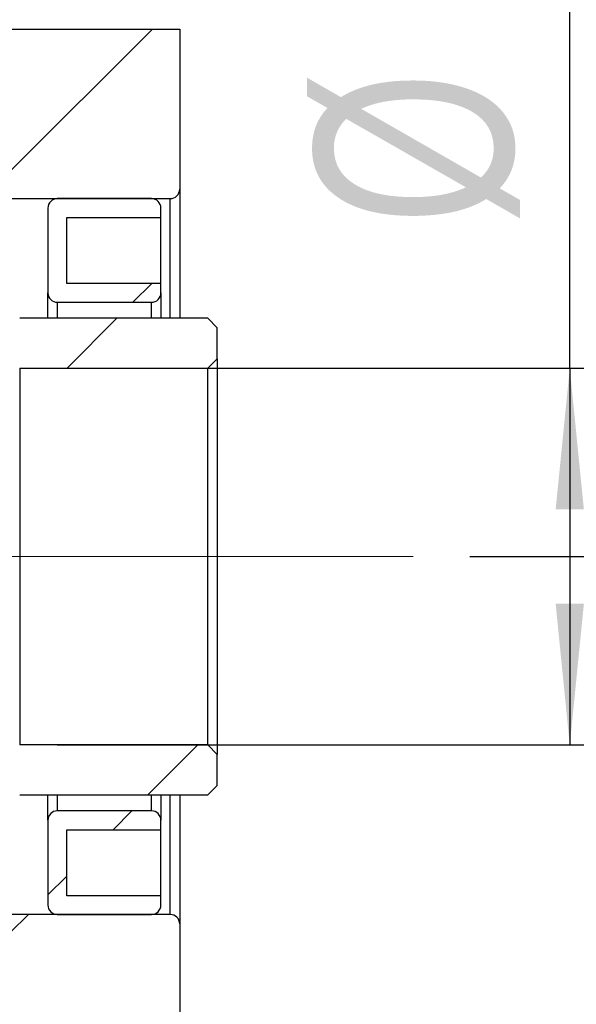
# Model space of a CAD drawing. Header units: millimetres. Extents: x 55 to 273, y 20 to 196.
# Tile 5 of 10: x 229 to 239, y 48 to 65. Entities that reach past the tile are written whole.
import ezdxf

# ---------------------------------------------------------------- set-up
doc = ezdxf.new("R2010")
doc.units = ezdxf.units.MM
doc.linetypes.add('CENTERX2', pattern=[20.319999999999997, 12.7, -2.54, 2.54, -2.54])
doc.layers.add('FORMAT', color=7, linetype='Continuous')
doc.styles.add('SLDTEXTSTYLE0', font='TXT', dxfattribs={"width": 0.75})
doc.dimstyles.new('SLDDIMSTYLE2', dxfattribs={"dimtxt": 3.5, "dimasz": 2.5, "dimexe": 0, "dimexo": 0.0625, "dimgap": 0.875, "dimtad": 1, "dimlfac": 3, "dimrnd": 1e-09, "dimzin": 12, "dimdsep": 46, "dimtxsty": 'SLDTEXTSTYLE0', "dimsah": 1, "dimcen": 0.09, "dimadec": 0, "dimazin": 3, "dimtfac": 1, "dimtofl": 0, "dimtmove": 0, "dimatfit": 3, "dimfxl": 0, "dimfrac": 2, "dimtolj": 1, "dimtzin": 12, "dimarcsym": 0})
doc.dimstyles.new('SLDDIMSTYLE3', dxfattribs={"dimtxt": 3.5, "dimasz": 2.5, "dimexe": 0, "dimexo": 0.0625, "dimgap": 0.875, "dimtad": 1, "dimlfac": 3, "dimrnd": 1e-09, "dimzin": 12, "dimdsep": 46, "dimtxsty": 'SLDTEXTSTYLE0', "dimsah": 1, "dimcen": 0.09, "dimadec": 0, "dimazin": 3, "dimtfac": 1, "dimtmove": 0, "dimatfit": 0, "dimfxl": 0, "dimfrac": 2, "dimtolj": 1, "dimtzin": 12, "dimarcsym": 0})
doc.dimstyles.new('SLDDIMSTYLE6', dxfattribs={"dimtxt": 3.5, "dimasz": 2.5, "dimexe": 0, "dimexo": 0.0625, "dimgap": 0.875, "dimtad": 1, "dimlfac": 3, "dimrnd": 1e-09, "dimzin": 12, "dimdsep": 46, "dimtxsty": 'SLDTEXTSTYLE0', "dimsah": 1, "dimcen": 0.09, "dimadec": 0, "dimazin": 3, "dimtol": 1, "dimtp": 0.02, "dimtm": 0.02, "dimtfac": 1, "dimtmove": 0, "dimatfit": 0, "dimfxl": 0, "dimfrac": 2, "dimtolj": 1, "dimarcsym": 0})
pattern_1 = [(45, (0, 0), (-2.245064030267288, 2.245064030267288), [])]

# ---------------------------------------------------------------- blocks, each defined once
blk = doc.blocks.new('_D_12')
at = {"layer": 'FORMAT', "color": 7}
for p, q in [((212.0133395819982, 58.29492285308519), (212.013339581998, 39.40896097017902)), ((228.6800062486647, 46.89492285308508), (228.6800062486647, 39.4089609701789)), ((212.013339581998, 40.40896097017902), (206.513339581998, 40.40896097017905)), ((212.013339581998, 40.40896097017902), (228.6800062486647, 40.4089609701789)), ((228.6800062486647, 40.4089609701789), (234.1800062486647, 40.40896097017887))]:
    blk.add_line(p, q, dxfattribs=at)
for points in [[(212.013339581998, 40.40896097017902), (209.513339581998, 40.65896097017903), (209.513339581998, 40.15896097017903)], [(228.6800062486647, 40.4089609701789), (231.1800062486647, 40.15896097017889), (231.1800062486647, 40.65896097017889)]]:
    blk.add_solid(points, dxfattribs=at)
at = {"layer": 'FORMAT', "color": 7, "char_height": 3.5, "attachment_point": 1, "style": 'SLDTEXTSTYLE0'}
for s, insert in [('(', (216.9484702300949, 44.92069788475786)), (')', (223.8415257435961, 44.92069788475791)), ('50', (218.6693035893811, 44.92069788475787))]:
    blk.add_mtext(s, dxfattribs=dict(at, insert=insert))
blk = doc.blocks.new('_D_13')
at = {"layer": 'FORMAT', "color": 7}
for p, q in [((228.6800062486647, 46.89492285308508), (228.6800062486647, 39.40896097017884)), ((231.6800062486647, 44.89492285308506), (231.6800062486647, 39.40896097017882)), ((228.6800062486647, 40.40896097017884), (223.1800062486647, 40.40896097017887)), ((228.6800062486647, 40.40896097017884), (231.6800062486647, 40.40896097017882)), ((231.6800062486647, 40.40896097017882), (237.7294853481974, 40.40896097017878))]:
    blk.add_line(p, q, dxfattribs=at)
for points in [[(228.6800062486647, 40.40896097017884), (226.1800062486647, 40.65896097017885), (226.1800062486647, 40.15896097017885)], [(231.6800062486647, 40.40896097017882), (234.1800062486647, 40.1589609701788), (234.1800062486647, 40.6589609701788)]]:
    blk.add_solid(points, dxfattribs=at)
at = {"layer": 'FORMAT', "color": 7, "insert": (235.1433741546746, 44.92069788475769), "char_height": 3.5, "attachment_point": 1, "style": 'SLDTEXTSTYLE0'}
blk.add_mtext('9', dxfattribs=at)
blk = doc.blocks.new('_D_15')
at = {"layer": 'FORMAT', "color": 7}
for p, q in [((238.5874340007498, 59.06158951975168), (238.5874340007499, 72.0409394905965)), ((229.5133395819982, 59.06158951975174), (239.5874340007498, 59.06158951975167)), ((238.5874340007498, 59.06158951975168), (238.5874340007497, 52.39492285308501)), ((229.5133395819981, 52.39492285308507), (239.5874340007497, 52.394922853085))]:
    blk.add_line(p, q, dxfattribs=at)
for points in [[(238.5874340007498, 59.06158951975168), (238.3374340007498, 56.56158951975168), (238.8374340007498, 56.56158951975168)], [(238.5874340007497, 52.39492285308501), (238.8374340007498, 54.89492285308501), (238.3374340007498, 54.89492285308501)]]:
    blk.add_solid(points, dxfattribs=at)
at = {"layer": 'FORMAT', "color": 7, "char_height": 3.5, "attachment_point": 1, "rotation": 90, "style": 'SLDTEXTSTYLE0'}
for s, insert in [('20', (234.0222247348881, 66.8687166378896)), ('%%c', (234.0756969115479, 61.59027923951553))]:
    blk.add_mtext(s, dxfattribs=dict(at, insert=insert))
blk = doc.blocks.new('_D_16')
at = {"layer": 'FORMAT', "color": 7}
for p, q in [((248.3466729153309, 55.72825618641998), (248.3466729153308, 61.22825618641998)), ((236.8149648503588, 55.72825618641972), (249.3466729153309, 55.72825618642)), ((248.3466729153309, 55.72825618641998), (248.3466729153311, 45.72825618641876)), ((232.5133395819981, 45.72825618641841), (249.3466729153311, 45.72825618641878)), ((248.3466729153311, 45.72825618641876), (248.3466729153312, 40.22825618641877))]:
    blk.add_line(p, q, dxfattribs=at)
for points in [[(248.3466729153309, 55.72825618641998), (248.5966729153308, 58.22825618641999), (248.0966729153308, 58.22825618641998)], [(248.3466729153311, 45.72825618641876), (248.0966729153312, 43.22825618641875), (248.5966729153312, 43.22825618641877)]]:
    blk.add_solid(points, dxfattribs=at)
at = {"layer": 'FORMAT', "color": 7, "char_height": 3.5, "attachment_point": 1, "rotation": 90.00000000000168, "style": 'SLDTEXTSTYLE0'}
for s, insert in [('±0.02', (243.8349360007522, 48.53142936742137)), ('30', (243.8349360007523, 42.04670698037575))]:
    blk.add_mtext(s, dxfattribs=dict(at, insert=insert))

msp = doc.modelspace()

# ---------------------------------------------------------------- hatches: boundary and pattern name
at = {"layer": 'FORMAT', "linetype": 'Continuous', "lineweight": 18}
h = msp.add_hatch(dxfattribs=at)
h.set_pattern_fill('ANSI31', color=256, style=0)
h.set_pattern_definition(pattern_1)
edge = h.paths.add_edge_path(flags=0)
edge.add_line((231.6800062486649, 62.22825618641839), (231.6800062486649, 65.06158951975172))
edge.add_line((231.6800062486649, 65.06158951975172), (218.0133395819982, 65.06158951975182))
edge.add_line((218.0133395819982, 65.06158951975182), (218.0133395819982, 63.56158951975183))
edge.add_line((218.0133395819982, 63.56158951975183), (228.6800062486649, 63.56158951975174))
edge.add_line((228.6800062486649, 63.56158951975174), (228.6800062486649, 62.06158951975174))
edge.add_line((228.6800062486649, 62.06158951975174), (231.5133395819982, 62.06158951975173))
edge.add_arc((231.5133395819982, 62.22825618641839), 0.1666666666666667, 270.0000000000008, 360.0000000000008)
h = msp.add_hatch(dxfattribs=at)
h.set_pattern_fill('ANSI31', color=256, style=0)
h.set_pattern_definition(pattern_1)
edge = h.paths.add_edge_path(flags=0)
edge.add_line((231.3466729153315, 60.39492285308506), (231.3466729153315, 60.56158951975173))
edge.add_line((231.3466729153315, 60.56158951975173), (229.6800062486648, 60.56158951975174))
edge.add_line((229.6800062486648, 60.56158951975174), (229.6800062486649, 61.72825618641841))
edge.add_line((229.6800062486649, 61.72825618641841), (231.3466729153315, 61.72825618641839))
edge.add_line((231.3466729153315, 61.72825618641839), (231.3466729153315, 61.89492285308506))
edge.add_arc((231.1800062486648, 61.89492285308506), 0.1666666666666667, 0, 89.99999999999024)
edge.add_line((231.1800062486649, 62.06158951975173), (229.5133395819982, 62.06158951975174))
edge.add_arc((229.5133395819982, 61.89492285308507), 0.1666666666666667, 90, 180)
edge.add_line((229.3466729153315, 61.89492285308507), (229.3466729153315, 60.39492285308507))
edge.add_arc((229.5133395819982, 60.39492285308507), 0.1666666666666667, 180, 270.0000000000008)
edge.add_line((229.5133395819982, 60.2282561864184), (231.1800062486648, 60.2282561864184))
edge.add_arc((231.1800062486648, 60.39492285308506), 0.1666666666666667, 270.0000000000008, 359.9999999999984)
h = msp.add_hatch(dxfattribs=at)
h.set_pattern_fill('ANSI31', color=256, style=0)
h.set_pattern_definition(pattern_1)
edge = h.paths.add_edge_path(flags=0)
edge.add_line((232.1800062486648, 59.06158951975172), (232.3466729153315, 59.22825618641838))
edge.add_line((232.3466729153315, 59.22825618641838), (232.3466729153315, 59.77825618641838))
edge.add_line((232.3466729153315, 59.77825618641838), (232.1800062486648, 59.94492285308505))
edge.add_line((232.1800062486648, 59.94492285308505), (228.8466729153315, 59.94492285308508))
edge.add_arc((228.8466729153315, 59.77825618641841), 0.1666666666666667, 90, 180)
edge.add_line((228.6800062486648, 59.77825618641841), (228.6800062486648, 59.22825618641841))
edge.add_arc((228.8466729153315, 59.22825618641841), 0.1666666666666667, 179.9999999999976, 270.0000000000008)
edge.add_line((228.8466729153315, 59.06158951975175), (232.1800062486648, 59.06158951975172))
h = msp.add_hatch(dxfattribs=at)
h.set_pattern_fill('ANSI31', color=256, style=0)
h.set_pattern_definition(pattern_1)
edge = h.paths.add_edge_path(flags=0)
edge.add_line((232.3466729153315, 52.22825618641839), (232.1800062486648, 52.39492285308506))
edge.add_line((232.1800062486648, 52.39492285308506), (228.8466729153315, 52.39492285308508))
edge.add_arc((228.8466729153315, 52.22825618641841), 0.1666666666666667, 90, 180)
edge.add_line((228.6800062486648, 52.22825618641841), (228.6800062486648, 51.67825618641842))
edge.add_arc((228.8466729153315, 51.67825618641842), 0.1666666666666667, 180, 270.0000000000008)
edge.add_line((228.8466729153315, 51.51158951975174), (232.1800062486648, 51.51158951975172))
edge.add_line((232.1800062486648, 51.51158951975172), (232.3466729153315, 51.67825618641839))
edge.add_line((232.3466729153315, 51.67825618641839), (232.3466729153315, 52.22825618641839))
h = msp.add_hatch(dxfattribs=at)
h.set_pattern_fill('ANSI31', color=256, style=0)
h.set_pattern_definition(pattern_1)
edge = h.paths.add_edge_path(flags=0)
edge.add_line((229.6800062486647, 49.72825618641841), (229.6800062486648, 50.89492285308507))
edge.add_line((229.6800062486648, 50.89492285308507), (231.3466729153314, 50.89492285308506))
edge.add_line((231.3466729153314, 50.89492285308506), (231.3466729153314, 51.06158951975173))
edge.add_arc((231.1800062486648, 51.06158951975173), 0.1666666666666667, 359.9999999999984, 450.0000000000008)
edge.add_line((231.1800062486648, 51.22825618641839), (229.5133395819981, 51.22825618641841))
edge.add_arc((229.5133395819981, 51.06158951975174), 0.1666666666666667, 90, 180)
edge.add_line((229.3466729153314, 51.06158951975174), (229.3466729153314, 49.56158951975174))
edge.add_arc((229.5133395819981, 49.56158951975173), 0.1666666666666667, 179.9999999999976, 270.0000000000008)
edge.add_line((229.5133395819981, 49.39492285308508), (231.1800062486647, 49.39492285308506))
edge.add_arc((231.1800062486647, 49.56158951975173), 0.1666666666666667, 270.0000000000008, 360.0000000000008)
edge.add_line((231.3466729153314, 49.56158951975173), (231.3466729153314, 49.72825618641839))
edge.add_line((231.3466729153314, 49.72825618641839), (229.6800062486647, 49.72825618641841))
h = msp.add_hatch(dxfattribs=at)
h.set_pattern_fill('ANSI31', color=256, style=0)
h.set_pattern_definition(pattern_1)
edge = h.paths.add_edge_path(flags=0)
edge.add_line((231.6800062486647, 45.89492285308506), (231.6800062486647, 49.22825618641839))
edge.add_arc((231.5133395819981, 49.22825618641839), 0.1666666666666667, 0, 90)
edge.add_line((231.5133395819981, 49.39492285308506), (228.6800062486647, 49.39492285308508))
edge.add_line((228.6800062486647, 49.39492285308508), (228.6800062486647, 47.89492285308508))
edge.add_line((228.6800062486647, 47.89492285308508), (218.0133395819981, 47.89492285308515))
edge.add_line((218.0133395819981, 47.89492285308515), (218.0133395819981, 45.72825618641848))
edge.add_line((218.0133395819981, 45.72825618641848), (231.5133395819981, 45.72825618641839))
edge.add_arc((231.5133395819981, 45.89492285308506), 0.1666666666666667, 270.0000000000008, 360.0000000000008)

# ---------------------------------------------------------------- linework, layer by layer
at = {"color": 7, "linetype": 'Continuous', "lineweight": 25}
for p, q in [((218.0133390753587, 65.06158980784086), (231.6800061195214, 65.06158980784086)), ((231.6800061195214, 65.06158980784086), (231.6800061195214, 62.22825632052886)), ((231.6800061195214, 62.22825632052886), (231.6800061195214, 59.94492283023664)), ((228.6800062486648, 62.06158931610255), (231.5133397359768, 62.06158931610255)), ((231.1800061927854, 62.06158931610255), (229.5133395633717, 62.06158931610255)), ((229.3466729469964, 61.89492293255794), (229.3466729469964, 60.39492299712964)), ((231.3466730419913, 61.72825592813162), (231.3466730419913, 61.89492293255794)), ((229.6800062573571, 61.72825592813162), (231.3466730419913, 61.72825592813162)), ((229.6800062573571, 60.56158938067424), (229.6800062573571, 61.72825592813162)), ((231.3466730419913, 60.56158938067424), (231.3466730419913, 61.72825592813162)), ((231.3466730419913, 60.56158938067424), (229.6800062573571, 60.56158938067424)), ((231.3466730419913, 60.39492299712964), (231.3466730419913, 60.56158938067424)), ((229.3466729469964, 59.94492283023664), (229.3466729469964, 60.39492299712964)), ((231.3466730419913, 60.39492299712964), (231.3466730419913, 59.94492283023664)), ((229.5133395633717, 60.22825630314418), (231.1800061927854, 60.22825630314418)), ((232.1800062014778, 59.94492283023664), (228.8466729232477, 59.94492283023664)), ((232.1800062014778, 59.94492283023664), (232.3466728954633, 59.77825613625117)), ((232.3466728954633, 59.22825613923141), (232.3466728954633, 59.77825613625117)), ((232.3466728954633, 59.22825613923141), (232.1800062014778, 59.06158944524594)), ((232.3466728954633, 59.22825613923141), (232.3466728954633, 52.22825623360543)), ((228.8466729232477, 59.06158944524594), (232.1800062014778, 59.06158944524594)), ((228.8466729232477, 59.06158944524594), (228.8466729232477, 52.39492292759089)), ((232.1800062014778, 52.39492292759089), (232.1800062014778, 59.06158944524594)), ((232.1800062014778, 52.39492292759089), (228.8466729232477, 52.39492292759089)), ((232.1800062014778, 52.39492292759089), (232.3466728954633, 52.22825623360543)), ((232.3466728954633, 51.67825623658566), (232.3466728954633, 52.22825623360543)), ((232.3466728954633, 51.67825623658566), (232.1800062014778, 51.5115895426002)), ((228.8466729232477, 51.5115895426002), (232.1800062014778, 51.5115895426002)), ((229.3466729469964, 51.06158937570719), (229.3466729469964, 51.5115895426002)), ((231.3466730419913, 51.5115895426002), (231.3466730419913, 51.06158937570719)), ((231.6800061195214, 51.5115895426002), (231.6800061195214, 49.22825605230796)), ((231.1800061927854, 51.22825606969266), (229.5133395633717, 51.22825606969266)), ((229.3466729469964, 51.06158937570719), (229.3466729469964, 49.56158944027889)), ((231.3466730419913, 50.89492299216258), (231.3466730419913, 51.06158937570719)), ((229.6800062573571, 50.89492299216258), (231.3466730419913, 50.89492299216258)), ((229.6800062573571, 49.72825644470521), (229.6800062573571, 50.89492299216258)), ((231.3466730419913, 49.72825644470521), (231.3466730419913, 50.89492299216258)), ((231.3466730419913, 49.72825644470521), (229.6800062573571, 49.72825644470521)), ((231.3466730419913, 49.56158944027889), (231.3466730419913, 49.72825644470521)), ((231.5133397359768, 49.39492305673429), (228.6800062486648, 49.39492305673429)), ((229.5133395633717, 49.39492305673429), (231.1800061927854, 49.39492305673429)), ((231.6800061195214, 49.22825605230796), (231.6800061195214, 45.89492279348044))]:
    msp.add_line(p, q, dxfattribs=at)
at = {"color": 8, "linetype": 'Continuous', "lineweight": 25}
for p, q in [((231.5133397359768, 59.94492283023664), (231.5133397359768, 62.06158931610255)), ((229.5133395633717, 60.22825630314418), (229.5133395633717, 59.94492283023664)), ((231.1800061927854, 59.94492283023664), (231.1800061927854, 60.22825630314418)), ((229.5133395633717, 51.5115895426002), (229.5133395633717, 51.22825606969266)), ((231.1800061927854, 51.22825606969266), (231.1800061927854, 51.5115895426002)), ((231.5133397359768, 49.39492305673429), (231.5133397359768, 51.5115895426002))]:
    msp.add_line(p, q, dxfattribs=at)
at = {"color": 7, "linetype": 'Continuous', "lineweight": 25}
for centre, radius, start, end in [((231.5133395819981, 62.22825618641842), 0.1666666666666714, 270.0000000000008, 1.22133299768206e-12), ((229.5133395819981, 61.89492285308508), 0.1666666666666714, 90, 179.9999999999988), ((231.1800062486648, 61.89492285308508), 0.1666666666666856, 1.221332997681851e-12, 90), ((229.5133395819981, 60.39492285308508), 0.1666666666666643, 179.9999999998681, 270.0000000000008), ((231.1800062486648, 60.39492285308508), 0.1666666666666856, 270.0000000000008, 1.221332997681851e-12), ((229.5133395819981, 51.06158951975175), 0.1666666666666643, 90, 179.9999999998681), ((231.1800062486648, 51.06158951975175), 0.1666666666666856, 1.221332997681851e-12, 90), ((229.5133395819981, 49.56158951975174), 0.1666666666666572, 179.9999999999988, 270.0000000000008), ((231.1800062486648, 49.56158951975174), 0.1666666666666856, 270.0000000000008, 1.221332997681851e-12), ((231.5133395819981, 49.22825618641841), 0.1666666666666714, 1.22133299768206e-12, 90)]:
    msp.add_arc(centre, radius, start, end, dxfattribs=at)
at = {"layer": 'FORMAT', "color": 7, "linetype": 'CENTERX2', "lineweight": 18}
msp.add_line((182.8466729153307, 55.72825618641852), (235.8149648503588, 55.7282561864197), dxfattribs=at)

# ---------------------------------------------------------------- dimensions: what is measured, and where the dimension line sits
at = {"layer": 'FORMAT', "color": 7}
dim = msp.add_linear_dim(base=(238.5874340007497, 52.39492285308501), p1=(228.5133395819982, 59.06158951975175), p2=(228.5133395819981, 52.39492285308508), angle=90.0000000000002, text='%%c<>', dimstyle='SLDDIMSTYLE2', dxfattribs=at)
dim.commit()
dim.dimension.update_dxf_attribs({"geometry": '_D_15', "text_midpoint": (238.5874340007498, 66.81560936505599), "dimtype": 160})
dim = msp.add_linear_dim(base=(248.3466729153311, 45.72825618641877), p1=(235.8149648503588, 55.72825618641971), p2=(231.5133395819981, 45.72825618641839), angle=90.0000000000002, dimstyle='SLDDIMSTYLE6', dxfattribs=at)
dim.commit()
dim.dimension.update_dxf_attribs({"geometry": '_D_16', "text_midpoint": (248.346672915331, 51.08594321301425), "dimtype": 160})
dim = msp.add_linear_dim(base=(228.6800062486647, 40.40896097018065), p1=(212.0133395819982, 59.29492285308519), p2=(228.6800062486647, 47.89492285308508), text='(<>)', dimstyle='SLDDIMSTYLE3', dxfattribs=at)
dim.commit()
dim.dimension.update_dxf_attribs({"geometry": '_D_12', "text_midpoint": (221.2554147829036, 40.4089609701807), "dimtype": 160})
dim = msp.add_linear_dim(base=(231.6800062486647, 40.40896097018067), p1=(228.6800062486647, 47.89492285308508), p2=(231.6800062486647, 45.89492285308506), dimstyle='SLDDIMSTYLE3', dxfattribs=at)
dim.commit()
dim.dimension.update_dxf_attribs({"geometry": '_D_13', "text_midpoint": (236.4364297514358, 40.40896097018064), "dimtype": 160})

doc.saveas('drawing.dxf')
